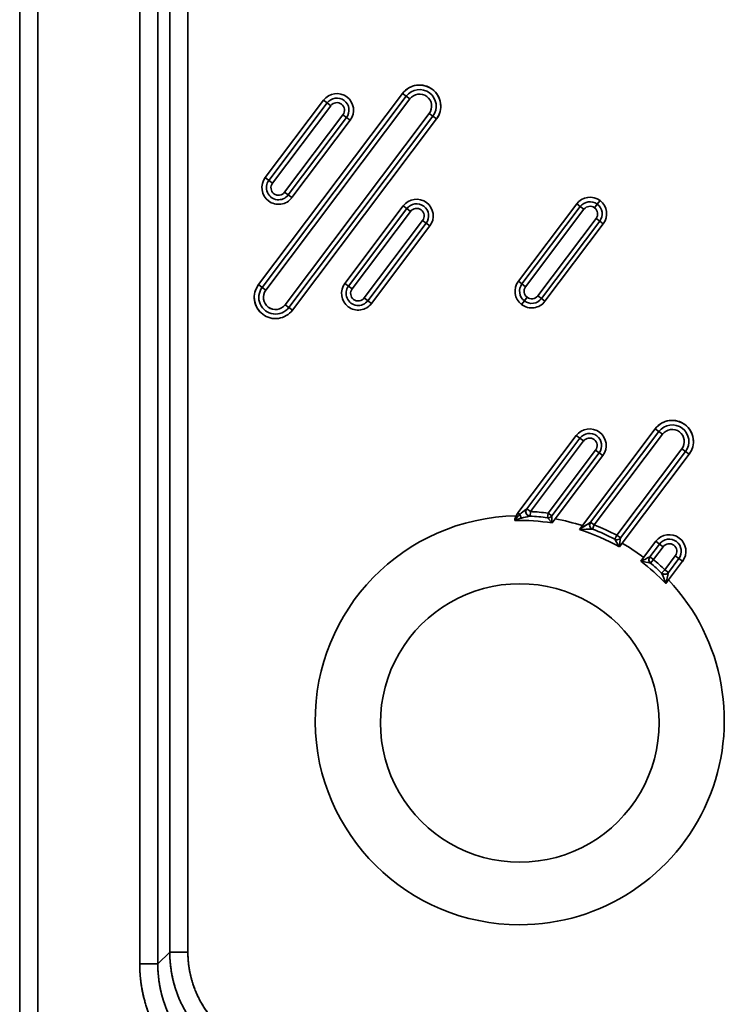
# Model space of a CAD drawing. Extents: x 234 to 1592, y -128 to 1769.
# Tile 2 of 10: x 234 to 467, y 43 to 368. Entities that reach past the tile are written whole.
import ezdxf

# ---------------------------------------------------------------- set-up
doc = ezdxf.new("R2010")
doc.units = 0
doc.layers.get('0').update_dxf_attribs({"lineweight": 13})

# ---------------------------------------------------------------- blocks, each defined once
blk = doc.blocks.new('BLOCK24')
at = {"color": 7, "lineweight": 35}
for p, q in [((-165, 725), (-165, -155)), ((-165, -155), (-165, 725)), ((-159, -155), (-159, 725)), ((-159, 725), (-159, -155)), ((-125.4, -79.57), (-125.4, 649.57)), ((-125.4, 649.57), (-125.4, -79.57)), ((-119.42, 649.57), (-119.42, -79.57)), ((-119.42, -79.57), (-119.42, 649.57)), ((-115.48, 645.63), (-115.48, -75.63)), ((-115.48, 645.63), (-115.48, -75.63)), ((-109.5, -75.63), (-109.5, 645.63)), ((-109.5, 645.63), (-109.5, -75.63)), ((-38.65, 207.81), (-86.18, 144.7)), ((-86.18, 144.7), (-38.65, 207.81)), ((-84.98, 143.8), (-37.45, 206.9)), ((-37.45, 206.9), (-84.98, 143.8)), ((-64.74, 205.58), (-83.99, 180.02)), ((-83.99, 180.02), (-64.74, 205.58)), ((-83.78, 142.9), (-36.26, 206)), ((-36.26, 206), (-83.78, 142.9)), ((-82.79, 179.12), (-63.54, 204.68)), ((-63.54, 204.68), (-82.79, 179.12)), ((-81.59, 178.22), (-62.34, 203.78)), ((-62.34, 203.78), (-81.59, 178.22)), ((-58.35, 200.77), (-77.6, 175.21)), ((-77.6, 175.21), (-58.35, 200.77)), ((-29.87, 201.19), (-77.39, 138.08)), ((-77.39, 138.08), (-29.87, 201.19)), ((-57.15, 199.87), (-76.4, 174.31)), ((-76.4, 174.31), (-57.15, 199.87)), ((-28.67, 200.29), (-76.19, 137.18)), ((-76.19, 137.18), (-28.67, 200.29)), ((-75.2, 173.41), (-55.95, 198.97)), ((-55.95, 198.97), (-75.2, 173.41)), ((-75, 136.28), (-27.47, 199.38)), ((-27.47, 199.38), (-75, 136.28)), ((-38.45, 170.68), (-57.7, 145.12)), ((-57.7, 145.12), (-38.45, 170.68)), ((-56.5, 144.21), (-37.25, 169.78)), ((-37.25, 169.78), (-56.5, 144.21)), ((18.79, 171.38), (-0.46, 145.82)), ((-0.46, 145.82), (18.79, 171.38)), ((0.74, 144.92), (19.99, 170.48)), ((19.99, 170.48), (0.74, 144.92)), ((1.94, 144.02), (21.19, 169.58)), ((21.19, 169.58), (1.94, 144.02)), ((-55.3, 143.31), (-36.05, 168.87)), ((-36.05, 168.87), (-55.3, 143.31)), ((-32.06, 165.86), (-51.31, 140.3)), ((-51.31, 140.3), (-32.06, 165.86)), ((25.18, 166.57), (5.93, 141.01)), ((5.93, 141.01), (25.18, 166.57)), ((-30.86, 164.96), (-50.11, 139.4)), ((-50.11, 139.4), (-30.86, 164.96)), ((-48.91, 138.5), (-29.66, 164.06)), ((-29.66, 164.06), (-48.91, 138.5)), ((26.38, 165.67), (7.13, 140.11)), ((7.13, 140.11), (26.38, 165.67)), ((8.33, 139.2), (27.58, 164.76)), ((27.58, 164.76), (8.33, 139.2)), ((18.64, 94.88), (-0.61, 69.32)), ((-0.61, 69.32), (18.64, 94.88)), ((44.72, 97.1), (20.66, 65.15)), ((20.66, 65.15), (44.72, 97.1)), ((45.92, 96.2), (23.38, 66.26)), ((23.38, 66.26), (45.92, 96.2)), ((47.12, 95.3), (24.57, 65.36)), ((24.57, 65.36), (47.12, 95.3)), ((19.84, 93.98), (2.3, 70.7)), ((2.3, 70.7), (19.84, 93.98)), ((21.04, 93.08), (3.5, 69.8)), ((3.5, 69.8), (21.04, 93.08)), ((9.35, 69.25), (25.03, 90.07)), ((25.03, 90.07), (9.35, 69.25)), ((10.55, 68.35), (26.23, 89.16)), ((26.23, 89.16), (10.55, 68.35)), ((11.69, 67.36), (27.43, 88.26)), ((27.43, 88.26), (11.69, 67.36)), ((32.05, 61.99), (53.51, 90.48)), ((53.51, 90.48), (32.05, 61.99)), ((33.25, 61.09), (54.71, 89.58)), ((54.71, 89.58), (33.25, 61.09)), ((33.79, 59.32), (55.91, 88.68)), ((55.91, 88.68), (33.79, 59.32))]:
    blk.add_line(p, q, dxfattribs=at)
at = {"color": 7, "lineweight": 35, "ltscale": 0.0375}
for p, q in [((-64.74, 205.58), (-63.54, 204.68)), ((-63.54, 204.68), (-64.74, 205.58)), ((-38.65, 207.81), (-37.45, 206.9)), ((-37.45, 206.9), (-38.65, 207.81)), ((-37.45, 206.9), (-36.26, 206)), ((-37.45, 206.9), (-36.26, 206)), ((-63.54, 204.68), (-62.34, 203.78)), ((-63.54, 204.68), (-62.34, 203.78)), ((-58.35, 200.77), (-57.15, 199.87)), ((-58.35, 200.77), (-57.15, 199.87)), ((-57.15, 199.87), (-55.95, 198.97)), ((-55.95, 198.97), (-57.15, 199.87)), ((-29.87, 201.19), (-28.67, 200.29)), ((-29.87, 201.19), (-28.67, 200.29)), ((-28.67, 200.29), (-27.47, 199.38)), ((-27.47, 199.38), (-28.67, 200.29)), ((-82.79, 179.12), (-83.99, 180.02)), ((-83.99, 180.02), (-82.79, 179.12)), ((-81.59, 178.22), (-82.79, 179.12)), ((-81.59, 178.22), (-82.79, 179.12)), ((-76.4, 174.31), (-77.6, 175.21)), ((-76.4, 174.31), (-77.6, 175.21)), ((-76.4, 174.31), (-75.2, 173.41)), ((-75.2, 173.41), (-76.4, 174.31)), ((26.5, 172.47), (25.59, 171.27)), ((25.59, 171.27), (26.5, 172.47)), ((-38.45, 170.68), (-37.25, 169.78)), ((-37.25, 169.78), (-38.45, 170.68)), ((-37.25, 169.78), (-36.05, 168.87)), ((-37.25, 169.78), (-36.05, 168.87)), ((19.99, 170.48), (18.79, 171.38)), ((18.79, 171.38), (19.99, 170.48)), ((19.99, 170.48), (21.19, 169.58)), ((19.99, 170.48), (21.19, 169.58)), ((25.59, 171.27), (24.69, 170.07)), ((24.69, 170.07), (25.59, 171.27)), ((-32.06, 165.86), (-30.86, 164.96)), ((-32.06, 165.86), (-30.86, 164.96)), ((25.18, 166.57), (26.38, 165.67)), ((25.18, 166.57), (26.38, 165.67)), ((-30.86, 164.96), (-29.66, 164.06)), ((-29.66, 164.06), (-30.86, 164.96)), ((26.38, 165.67), (27.58, 164.76)), ((27.58, 164.76), (26.38, 165.67)), ((-84.98, 143.8), (-86.18, 144.7)), ((-86.18, 144.7), (-84.98, 143.8)), ((-83.78, 142.9), (-84.98, 143.8)), ((-83.78, 142.9), (-84.98, 143.8)), ((-56.5, 144.21), (-57.7, 145.12)), ((-57.7, 145.12), (-56.5, 144.21)), ((-55.3, 143.31), (-56.5, 144.21)), ((-55.3, 143.31), (-56.5, 144.21)), ((0.74, 144.92), (-0.46, 145.82)), ((-0.46, 145.82), (0.74, 144.92)), ((1.94, 144.02), (0.74, 144.92)), ((1.94, 144.02), (0.74, 144.92)), ((-50.11, 139.4), (-51.31, 140.3)), ((-50.11, 139.4), (-51.31, 140.3)), ((2.43, 140.51), (1.53, 139.32)), ((1.53, 139.32), (2.43, 140.51)), ((7.13, 140.11), (5.93, 141.01)), ((7.13, 140.11), (5.93, 141.01)), ((7.13, 140.11), (8.33, 139.2)), ((8.33, 139.2), (7.13, 140.11)), ((-76.19, 137.18), (-77.39, 138.08)), ((-76.19, 137.18), (-77.39, 138.08)), ((-76.19, 137.18), (-75, 136.28)), ((-75, 136.28), (-76.19, 137.18)), ((-50.11, 139.4), (-48.91, 138.5)), ((-48.91, 138.5), (-50.11, 139.4)), ((1.53, 139.32), (0.63, 138.12)), ((0.63, 138.12), (1.53, 139.32)), ((18.64, 94.88), (19.84, 93.98)), ((19.84, 93.98), (18.64, 94.88)), ((44.72, 97.1), (45.92, 96.2)), ((45.92, 96.2), (44.72, 97.1)), ((45.92, 96.2), (47.12, 95.3)), ((45.92, 96.2), (47.12, 95.3)), ((19.84, 93.98), (21.04, 93.08)), ((19.84, 93.98), (21.04, 93.08)), ((25.03, 90.07), (26.23, 89.16)), ((25.03, 90.07), (26.23, 89.16)), ((27.43, 88.26), (26.23, 89.16)), ((26.23, 89.16), (27.43, 88.26)), ((53.51, 90.48), (54.71, 89.58)), ((53.51, 90.48), (54.71, 89.58)), ((55.91, 88.68), (54.71, 89.58)), ((54.71, 89.58), (55.91, 88.68)), ((9.15, 67.76), (9.35, 69.25)), ((9.35, 69.25), (9.15, 67.76)), ((10.55, 68.35), (9.35, 69.25)), ((10.55, 68.35), (9.35, 69.25)), ((24.57, 65.36), (23.38, 66.26)), ((24.57, 65.36), (23.38, 66.26)), ((24.57, 65.36), (24.04, 63.96)), ((24.04, 63.96), (24.57, 65.36)), ((32.05, 61.99), (31.35, 60.66)), ((31.35, 60.66), (32.05, 61.99)), ((33.25, 61.09), (32.05, 61.99)), ((33.25, 61.09), (32.05, 61.99)), ((44.93, 59.97), (46.13, 59.07)), ((46.13, 59.07), (44.93, 59.97)), ((46.13, 59.07), (47.32, 58.17)), ((46.13, 59.07), (47.32, 58.17)), ((39.98, 53.4), (40.88, 54.6)), ((40.88, 54.6), (39.98, 53.4)), ((44.13, 53.93), (42.93, 54.83)), ((44.13, 53.93), (42.93, 54.83)), ((44.13, 53.93), (43.17, 52.77)), ((43.17, 52.77), (44.13, 53.93)), ((51.32, 55.16), (52.52, 54.26)), ((51.32, 55.16), (52.52, 54.26)), ((53.72, 53.36), (52.52, 54.26)), ((52.52, 54.26), (53.72, 53.36)), ((47.87, 50.58), (46.83, 49.5)), ((46.83, 49.5), (47.87, 50.58)), ((49.07, 49.68), (47.87, 50.58)), ((49.07, 49.68), (47.87, 50.58))]:
    blk.add_line(p, q, dxfattribs=at)
at = {"color": 7, "lineweight": 35, "ltscale": 0.019022}
for p, q in [((-0.61, 69.32), (0, 68.86)), ((0, 68.86), (-0.61, 69.32))]:
    blk.add_line(p, q, dxfattribs=at)
at = {"color": 7, "lineweight": 35, "ltscale": 0.007859}
for p, q in [((2.3, 70.7), (2.06, 70.5)), ((2.06, 70.5), (2.3, 70.7))]:
    blk.add_line(p, q, dxfattribs=at)
at = {"color": 7, "lineweight": 35, "ltscale": 0.000178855}
blk.add_line((2.31, 70.69), (2.3, 70.7), dxfattribs=at)
at = {"color": 7, "lineweight": 35, "ltscale": 0.000180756}
for p, q in [((2.31, 70.69), (2.3, 70.7)), ((3.43, 68.3), (3.43, 68.3))]:
    blk.add_line(p, q, dxfattribs=at)
at = {"color": 7, "lineweight": 35, "ltscale": 0.037319}
for p, q in [((3.5, 69.8), (2.31, 70.69)), ((3.5, 69.8), (2.31, 70.69)), ((3.43, 68.3), (3.5, 69.8)), ((3.5, 69.8), (3.43, 68.3))]:
    blk.add_line(p, q, dxfattribs=at)
at = {"color": 7, "lineweight": 35, "ltscale": 0.007704}
blk.add_line((3.13, 68.23), (3.43, 68.3), dxfattribs=at)
at = {"color": 7, "lineweight": 35, "ltscale": 0.007703}
blk.add_line((3.43, 68.3), (3.13, 68.23), dxfattribs=at)
at = {"color": 7, "lineweight": 35, "ltscale": 0.000178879}
blk.add_line((3.43, 68.3), (3.43, 68.3), dxfattribs=at)
at = {"color": 7, "lineweight": 35, "ltscale": 0.057949}
for p, q in [((9.15, 67.76), (10.67, 66.02)), ((10.67, 66.02), (9.15, 67.76))]:
    blk.add_line(p, q, dxfattribs=at)
at = {"color": 7, "lineweight": 35, "ltscale": 0.042218}
for p, q in [((11.69, 67.36), (10.67, 66.02)), ((10.67, 66.02), (11.69, 67.36))]:
    blk.add_line(p, q, dxfattribs=at)
at = {"color": 7, "lineweight": 35, "ltscale": 0.039755}
for p, q in [((19.7, 63.88), (20.66, 65.15)), ((20.66, 65.15), (19.7, 63.88))]:
    blk.add_line(p, q, dxfattribs=at)
at = {"color": 7, "lineweight": 35, "ltscale": 0.037783}
for p, q in [((33.79, 59.32), (32.88, 58.11)), ((32.88, 58.11), (33.79, 59.32))]:
    blk.add_line(p, q, dxfattribs=at)
at = {"color": 7, "lineweight": 35, "ltscale": 0.168254}
for p, q in [((44.93, 59.97), (40.88, 54.6)), ((40.88, 54.6), (44.93, 59.97))]:
    blk.add_line(p, q, dxfattribs=at)
at = {"color": 7, "lineweight": 35, "ltscale": 0.132755}
for p, q in [((46.13, 59.07), (42.93, 54.83)), ((42.93, 54.83), (46.13, 59.07)), ((47.32, 58.17), (44.13, 53.93)), ((44.13, 53.93), (47.32, 58.17))]:
    blk.add_line(p, q, dxfattribs=at)
at = {"color": 7, "lineweight": 35, "ltscale": 0.143381}
for p, q in [((47.87, 50.58), (51.32, 55.16)), ((51.32, 55.16), (47.87, 50.58)), ((49.07, 49.68), (52.52, 54.26)), ((52.52, 54.26), (49.07, 49.68))]:
    blk.add_line(p, q, dxfattribs=at)
at = {"color": 7, "lineweight": 35, "ltscale": 0.19222}
for p, q in [((49.09, 47.21), (53.72, 53.36)), ((53.72, 53.36), (49.09, 47.21))]:
    blk.add_line(p, q, dxfattribs=at)
at = {"color": 7, "lineweight": 35, "ltscale": 0.038053}
for p, q in [((49.09, 47.21), (48.17, 46)), ((48.17, 46), (49.09, 47.21))]:
    blk.add_line(p, q, dxfattribs=at)
at = {"color": 7, "lineweight": 35, "ltscale": 0.139335}
blk.add_line((-119.42, -79.57), (-115.48, -75.63), dxfattribs=at)
at = {"color": 7, "lineweight": 35, "ltscale": 0.139336}
blk.add_line((-115.48, -75.63), (-119.42, -79.57), dxfattribs=at)
at = {"color": 7, "lineweight": 35, "ltscale": 0.149429}
for p, q in [((-115.48, -75.63), (-109.5, -75.63)), ((-115.48, -75.63), (-109.5, -75.63)), ((-125.4, -79.57), (-119.42, -79.57)), ((-119.42, -79.57), (-125.4, -79.57))]:
    blk.add_line(p, q, dxfattribs=at)
at = {"color": 7, "lineweight": 35}
for centre, radius, start, end in [((-33.06, 203.59), 7, 53.0153, 143.0153), ((-33.06, 203.59), 7, 53.0152, 143.0153), ((-33.06, 203.59), 5.5, 323.0153, 143.0153), ((-33.06, 203.59), 5.5, 323.0153, 143.0153), ((-33.06, 203.59), 7, 323.0153, 53.0153), ((-33.06, 203.59), 7, 323.0152, 53.0153), ((-60.34, 202.28), 5.5, 53.0153, 143.0153), ((-60.34, 202.28), 5.5, 53.0153, 143.0153), ((-60.34, 202.28), 4, 323.0153, 143.0153), ((-60.34, 202.28), 4, 323.0153, 143.0153), ((-60.34, 202.28), 5.5, 323.0153, 53.0153), ((-60.34, 202.28), 5.5, 323.0153, 53.0153), ((-33.06, 203.59), 4, 53.0153, 143.0153), ((-33.06, 203.59), 4, 53.0189, 143.0117), ((-33.06, 203.59), 4, 323.0153, 53.0153), ((-33.06, 203.59), 4, 323.0189, 53.0117), ((-60.34, 202.28), 2.5, 53.0153, 143.0153), ((-60.34, 202.28), 2.5, 53.0189, 143.0118), ((-60.34, 202.28), 2.5, 323.0153, 53.0153), ((-60.34, 202.28), 2.5, 323.0189, 53.0118), ((-79.59, 176.71), 5.5, 143.0153, 233.0153), ((-79.59, 176.71), 5.5, 143.0153, 233.0153), ((-79.59, 176.71), 4, 143.0153, 323.0153), ((-79.59, 176.71), 4, 143.0153, 323.0153), ((-79.59, 176.71), 2.5, 143.0153, 233.0153), ((-79.59, 176.71), 2.5, 143.0189, 233.0118), ((-79.59, 176.71), 5.5, 233.0153, 323.0153), ((-79.59, 176.71), 5.5, 233.0153, 323.0153), ((-79.59, 176.71), 2.5, 233.0153, 323.0153), ((-79.59, 176.71), 2.5, 233.0189, 323.0118), ((-34.05, 167.37), 5.5, 53.0153, 143.0153), ((-34.05, 167.37), 5.5, 53.0153, 143.0153), ((23.19, 168.07), 5.5, 53.0153, 143.0153), ((23.19, 168.07), 5.5, 53.0153, 143.0153), ((23.19, 168.07), 5.5, 323.0153, 53.0153), ((23.19, 168.07), 5.5, 323.0153, 53.0153), ((-34.05, 167.37), 4, 323.0153, 143.0153), ((-34.05, 167.37), 4, 323.0153, 143.0153), ((-34.05, 167.37), 2.5, 53.0153, 143.0153), ((-34.05, 167.37), 2.5, 53.0189, 143.0118), ((-34.05, 167.37), 2.5, 323.0153, 53.0153), ((-34.05, 167.37), 2.5, 323.0189, 53.0118), ((-34.05, 167.37), 5.5, 323.0153, 53.0153), ((-34.05, 167.37), 5.5, 323.0153, 53.0153), ((23.19, 168.07), 4, 53.0153, 143.0153), ((23.19, 168.07), 4, 53.0153, 143.0153), ((23.19, 168.07), 2.5, 53.0153, 143.0153), ((23.19, 168.07), 2.5, 53.0189, 143.0118), ((23.19, 168.07), 2.5, 323.0153, 53.0153), ((23.19, 168.07), 2.5, 323.0189, 53.0118), ((23.19, 168.07), 4, 323.0153, 53.0153), ((23.19, 168.07), 4, 323.0153, 53.0153), ((-80.59, 140.49), 7, 143.0153, 233.0153), ((-80.59, 140.49), 7, 143.0152, 233.0153), ((-80.59, 140.49), 5.5, 143.0153, 323.0153), ((-80.59, 140.49), 5.5, 143.0153, 323.0153), ((-53.3, 141.81), 5.5, 143.0153, 233.0153), ((-53.3, 141.81), 5.5, 143.0153, 233.0153), ((-53.3, 141.81), 4, 143.0153, 323.0153), ((-53.3, 141.81), 4, 143.0153, 323.0153), ((-53.3, 141.81), 2.5, 143.0153, 233.0153), ((-53.3, 141.81), 2.5, 143.0189, 233.0118), ((3.94, 142.51), 5.5, 143.0153, 233.0153), ((3.94, 142.51), 5.5, 143.0153, 233.0153), ((3.94, 142.51), 4, 143.0153, 233.0153), ((3.94, 142.51), 4, 143.0153, 233.0153), ((3.94, 142.51), 2.5, 143.0153, 233.0153), ((3.94, 142.51), 2.5, 143.0189, 233.0118), ((-80.59, 140.49), 4, 143.0153, 233.0153), ((-80.59, 140.49), 4, 143.0189, 233.0117), ((-53.3, 141.81), 2.5, 233.0153, 323.0153), ((-53.3, 141.81), 2.5, 233.0189, 323.0118), ((3.94, 142.51), 4, 233.0153, 323.0153), ((3.94, 142.51), 4, 233.0153, 323.0153), ((3.94, 142.51), 2.5, 233.0153, 323.0153), ((3.94, 142.51), 2.5, 233.0189, 323.0118), ((-80.59, 140.49), 4, 233.0153, 323.0153), ((-80.59, 140.49), 4, 233.0189, 323.0117), ((-53.3, 141.81), 5.5, 233.0153, 323.0153), ((-53.3, 141.81), 5.5, 233.0153, 323.0153), ((3.94, 142.51), 5.5, 233.0153, 323.0153), ((3.94, 142.51), 5.5, 233.0153, 323.0153), ((-80.59, 140.49), 7, 233.0153, 323.0153), ((-80.59, 140.49), 7, 233.0152, 323.0153), ((50.31, 92.89), 7, 53.0153, 143.0153), ((50.31, 92.89), 7, 53.0152, 143.0153), ((50.31, 92.89), 5.5, 323.0153, 143.0153), ((50.31, 92.89), 5.5, 323.0153, 143.0153), ((50.31, 92.89), 7, 323.0153, 53.0153), ((50.31, 92.89), 7, 323.0152, 53.0153), ((23.03, 91.57), 5.5, 53.0153, 143.0153), ((23.03, 91.57), 5.5, 53.0153, 143.0153), ((23.03, 91.57), 4, 323.0153, 143.0153), ((23.03, 91.57), 4, 323.0153, 143.0153), ((23.03, 91.57), 5.5, 323.0153, 53.0153), ((23.03, 91.57), 5.5, 323.0153, 53.0153), ((50.31, 92.89), 4, 53.0189, 143.0117), ((50.31, 92.89), 4, 53.0153, 143.0153), ((50.31, 92.89), 4, 323.0189, 53.0117), ((50.31, 92.89), 4, 323.0153, 53.0153), ((23.03, 91.57), 2.5, 53.0189, 143.0118), ((23.03, 91.57), 2.5, 53.0153, 143.0153), ((23.03, 91.57), 2.5, 323.0189, 53.0118), ((23.03, 91.57), 2.5, 323.0153, 53.0153), ((0, 0.88), 67.5, 91.0059, 270), ((0, 0.88), 67.5, 91.0059, 270), ((3.78, 66.01), 5.5, 154.5453, 171.0715), ((3.79, 66.01), 5.51, 154.5588, 171.058), ((3.78, 66.01), 5.5, 143.0153, 154.5453), ((3.78, 66.01), 5.5, 143.0186, 154.542), ((148.8, -115.8), 237.16, 128.2249, 128.8617), ((149.54, -116.73), 238.34, 128.2268, 128.8604), ((5.26, 70.7), 5.58, 199.2543, 213.2491), ((5.26, 70.7), 5.58, 199.2534, 213.25), ((0, 0.88), 67.5, 82.2125, 87.0905), ((0, 0.88), 67.5, 82.2125, 87.0905), ((0, 0.88), 69, 82.2125, 87.0905), ((0, 0.87), 69.02, 82.2131, 87.0899), ((9.35, 69.25), 1.5, 262.2192, 323.0086), ((9.35, 69.25), 1.5, 262.2125, 323.0153), ((-146.49, 58.86), 157.32, 2.606, 3.4556), ((-143.18, 59.03), 154.01, 2.5993, 3.4672), ((3.81, 54.75), 13.29, 103.9892, 114.2634), ((3.81, 54.75), 13.29, 103.9911, 114.2666), ((0, 0.88), 66, 80.6955, 91.4345), ((0, 0.88), 66, 80.6955, 91.4345), ((26.56, -38.14), 108.92, 102.4262, 103.7919), ((26.4, -37.44), 108.21, 102.4215, 103.7962), ((9.35, 69.26), 1.51, 262.2732, 277.3824), ((0, 0.88), 67.5, 72.1802, 80.0296), ((0, 0.88), 67.5, 72.1802, 80.0296), ((137.31, -113.21), 212.58, 122.4092, 123.5904), ((136.87, -112.55), 211.79, 122.4027, 123.5883), ((24.57, 65.36), 1.5, 143.0154, 249.1366), ((24.57, 65.36), 1.5, 143.0153, 249.1366), ((0, 0.88), 69, 62.3227, 69.1366), ((-0.01, 0.85), 69.03, 62.3243, 69.135), ((24.37, -67.31), 131.27, 90.1443, 92.0388), ((24.37, -66.75), 130.7, 90.1434, 92.0461), ((0, 0.88), 66, 60.1168, 72.6334), ((0, 0.88), 66, 60.1168, 72.6334), ((0, 0.88), 67.5, 62.3227, 69.1366), ((0, 0.88), 67.5, 62.3227, 69.1366), ((49.32, 56.66), 5.5, 53.0153, 143.0153), ((49.32, 56.66), 5.5, 53.0153, 143.0153), ((32.05, 61.99), 1.5, 242.3492, 322.9888), ((32.05, 61.99), 1.5, 242.3226, 323.0153), ((-181.14, -68.51), 248.67, 30.6093, 31.2949), ((32.05, 61.99), 1.5, 242.3226, 262.5869), ((-179.95, -67.77), 247.27, 30.602, 31.2914), ((32.05, 61.99), 1.5, 263.5299, 278.5475), ((-143.77, 81.26), 178.17, 352.5348, 353.4995), ((-142.18, 81.05), 176.56, 352.5329, 353.5065), ((0, 0.88), 67.5, 52.7262, 59.9582), ((0, 0.88), 67.5, 52.7262, 59.9582), ((49.32, 56.66), 4, 323.0153, 143.0153), ((49.32, 56.66), 4, 323.0153, 143.0153), ((49.32, 56.66), 2.5, 53.0189, 143.0118), ((49.32, 56.66), 2.5, 53.0153, 143.0153), ((49.32, 56.66), 2.5, 323.0189, 53.0118), ((49.32, 56.66), 2.5, 323.0153, 53.0153), ((49.32, 56.66), 5.5, 323.0153, 53.0153), ((49.32, 56.66), 5.5, 323.0153, 53.0153), ((122.79, -113.94), 186.71, 115.3215, 116.3289), ((121.86, -112.05), 184.6, 115.3118, 116.3307), ((0, 0.88), 66, 43.1212, 52.7196), ((3.79, -139.81), 196.57, 78.4439, 79.3925), ((2.99, -144.08), 200.92, 78.4632, 79.3912), ((0, 0.88), 66, 43.1212, 52.7196), ((44.13, 53.93), 1.5, 143.055, 230.2006), ((44.13, 53.93), 1.5, 143.0153, 230.2403), ((44.13, 53.93), 1.5, 165.2917, 186.6138), ((44.13, 53.93), 1.5, 154.0182, 164.9249), ((44.15, 53.92), 1.52, 143.0776, 153.2514), ((0, 0.88), 67.5, 46.0725, 50.2403), ((0, 0.88), 67.5, 46.0725, 50.2403), ((0, 0.88), 69, 46.0725, 50.2403), ((-0.01, 0.87), 69.01, 46.0729, 50.2399), ((47.87, 50.58), 1.5, 226.0726, 323.0153), ((-96.35, -7.57), 154.14, 20.3361, 21.7303), ((47.87, 50.58), 1.5, 226.0725, 247.65), ((-95.37, -7.18), 153.08, 20.3272, 21.7311), ((47.87, 50.58), 1.5, 247.65, 323.0153), ((-145.63, 94.98), 199.9, 345.8168, 346.9019), ((-144.71, 94.74), 198.95, 345.8182, 346.9084), ((0, 0), 45.96, 89.9999, 270.0001), ((0, 0.88), 67.5, 270, 403.3432), ((0, 0.88), 67.5, 270, 43.3432), ((0, 0), 45.96, 269.9999, 90.0001)]:
    blk.add_arc(centre, radius, start, end, dxfattribs=at)
for centre, major_axis, ratio, start_param, end_param in [((9.33, 41.92), (7.03, -28.17), 0.418406, 3.351722, 3.53138), ((53.6, -62.74), (51.82, -132.7), 0.201305, 3.213712, 3.293086), ((3.5, 69.8), (0.64, -1.36), 0.978622, 3.638631, 5.786146), ((-75.37, -75.37), (28.44, 28.43), 0.994682, 2.360158, 3.923358), ((-79.22, -79.22), (28.57, 28.56), 0.990193, 2.360122, 3.92332)]:
    blk.add_ellipse(centre, major_axis=major_axis, ratio=ratio, start_param=start_param, end_param=end_param, dxfattribs=at)
for points, knots in [([(2.06, 70.5), (2, 70.39), (1.96, 70.27), (1.94, 70.15), (1.9, 69.8), (1.96, 69.47), (2.02, 69.26), (2.19, 68.92), (2.44, 68.62), (2.56, 68.51), (2.75, 68.38), (2.96, 68.28), (3.01, 68.26), (3.07, 68.25), (3.13, 68.23)], [0, 0, 0, 0, 0, 0, 0.901356, 0.901356, 0.901356, 2.622196, 2.622196, 2.622196, 3.912249, 3.912249, 3.912249, 4.327938, 4.327938, 4.327938, 4.327938, 4.327938, 4.327938]), ([(2.06, 70.5), (1.99, 70.36), (1.94, 70.2), (1.92, 70.04), (1.91, 69.69), (2, 69.35), (2.06, 69.18), (2.22, 68.87), (2.46, 68.6), (2.59, 68.48), (2.78, 68.36), (2.98, 68.27), (3.03, 68.26), (3.08, 68.24), (3.13, 68.23)], [0, 0, 0, 0, 0, 0, 1.041302, 1.041302, 1.041302, 2.141219, 2.141219, 2.141219, 3.227802, 3.227802, 3.227802, 3.549367, 3.549367, 3.549367, 3.549367, 3.549367, 3.549367]), ([(3.43, 68.3), (3.39, 68.31), (3.35, 68.31), (3.32, 68.32), (3.24, 68.33), (3.17, 68.34), (3.14, 68.35), (2.97, 68.4), (2.82, 68.47), (2.7, 68.54), (2.45, 68.74), (2.26, 68.98), (2.17, 69.14), (2.06, 69.42), (2.02, 69.72), (2.02, 69.85), (2.04, 70.04), (2.08, 70.23), (2.1, 70.29), (2.13, 70.38), (2.18, 70.47), (2.19, 70.5), (2.22, 70.56), (2.25, 70.61), (2.27, 70.64), (2.29, 70.67), (2.31, 70.69)], [0, 0, 0, 0, 0, 0, 0.250085, 0.250085, 0.250085, 0.500171, 0.500171, 0.500171, 1.459546, 1.459546, 1.459546, 2.819829, 2.819829, 2.819829, 3.726989, 3.726989, 3.726989, 4.197323, 4.197323, 4.197323, 4.418221, 4.418221, 4.418221, 4.639119, 4.639119, 4.639119, 4.639119, 4.639119, 4.639119]), ([(-75.63, -115.48), (-79.35, -115.47), (-83.07, -115.04), (-86.72, -114.17), (-93.75, -111.6), (-100, -107.49), (-102.87, -105.07), (-107.99, -99.62), (-111.71, -93.14), (-113.19, -89.7), (-114.64, -84.79), (-115.3, -79.74), (-115.42, -78.37), (-115.48, -77), (-115.48, -75.63)], [0, 0, 0, 0, 0, 0, 25.700396, 25.700396, 25.700396, 51.338889, 51.338889, 51.338889, 76.995589, 76.995589, 76.995589, 86.468629, 86.468629, 86.468629, 86.468629, 86.468629, 86.468629]), ([(-75.63, -109.5), (-79.06, -109.5), (-82.49, -109.07), (-85.85, -108.21), (-92.26, -105.65), (-97.83, -101.58), (-100.34, -99.21), (-104.71, -93.87), (-107.6, -87.61), (-108.65, -84.31), (-109.33, -80.54), (-109.49, -76.75), (-109.5, -76.38), (-109.5, -76), (-109.5, -75.63)], [0, 0, 0, 0, 0, 0, 25.756104, 25.756104, 25.756104, 51.436837, 51.436837, 51.436837, 77.15678, 77.15678, 77.15678, 79.951991, 79.951991, 79.951991, 79.951991, 79.951991, 79.951991]), ([(-109.5, -75.63), (-109.5, -78.77), (-109.14, -81.91), (-108.42, -85), (-106.27, -90.94), (-102.82, -96.22), (-100.8, -98.65), (-96.23, -103), (-90.79, -106.18), (-87.89, -107.45), (-83.68, -108.74), (-79.34, -109.33), (-78.11, -109.45), (-76.87, -109.5), (-75.63, -109.5)], [0, 0, 0, 0, 0, 0, 22.262619, 22.262619, 22.262619, 44.47072, 44.47072, 44.47072, 66.69208, 66.69208, 66.69208, 75.469202, 75.469202, 75.469202, 75.469202, 75.469202, 75.469202]), ([(-79.57, -125.4), (-83.89, -125.4), (-88.2, -124.89), (-92.44, -123.88), (-100.59, -120.89), (-107.82, -116.08), (-111.13, -113.26), (-117.02, -106.9), (-121.27, -99.34), (-122.94, -95.32), (-124.53, -89.72), (-125.22, -83.98), (-125.34, -82.51), (-125.4, -81.04), (-125.4, -79.57)], [0, 0, 0, 0, 0, 0, 30.588063, 30.588063, 30.588063, 61.087731, 61.087731, 61.087731, 91.630026, 91.630026, 91.630026, 102.052568, 102.052568, 102.052568, 102.052568, 102.052568, 102.052568]), ([(-79.57, -125.4), (-84, -125.4), (-88.44, -124.87), (-92.78, -123.8), (-101.12, -120.64), (-108.46, -115.59), (-111.81, -112.64), (-117.71, -105.97), (-121.86, -98.09), (-123.45, -93.91), (-124.79, -88.49), (-125.29, -82.96), (-125.36, -81.83), (-125.4, -80.7), (-125.4, -79.57)], [0, 0, 0, 0, 0, 0, 30.35965, 30.35965, 30.35965, 60.618461, 60.618461, 60.618461, 90.917655, 90.917655, 90.917655, 98.642822, 98.642822, 98.642822, 98.642822, 98.642822, 98.642822]), ([(-79.57, -119.42), (-83.7, -119.42), (-87.84, -118.9), (-91.88, -117.84), (-99.58, -114.7), (-106.22, -109.7), (-109.19, -106.78), (-114.19, -100.4), (-117.43, -92.99), (-118.56, -89.19), (-119.27, -84.94), (-119.41, -80.66), (-119.42, -80.3), (-119.42, -79.93), (-119.42, -79.57)], [0, 0, 0, 0, 0, 0, 30.351179, 30.351179, 30.351179, 60.587341, 60.587341, 60.587341, 89.380039, 89.380039, 89.380039, 92.034318, 92.034318, 92.034318, 92.034318, 92.034318, 92.034318])]:
    blk.add_open_spline(points, degree=5, knots=knots, dxfattribs=at)

msp = doc.modelspace()

# ---------------------------------------------------------------- block references
at = {"lineweight": 0}
msp.add_blockref('BLOCK24', (399.5, 135.5), dxfattribs=at)

doc.saveas('drawing.dxf')
